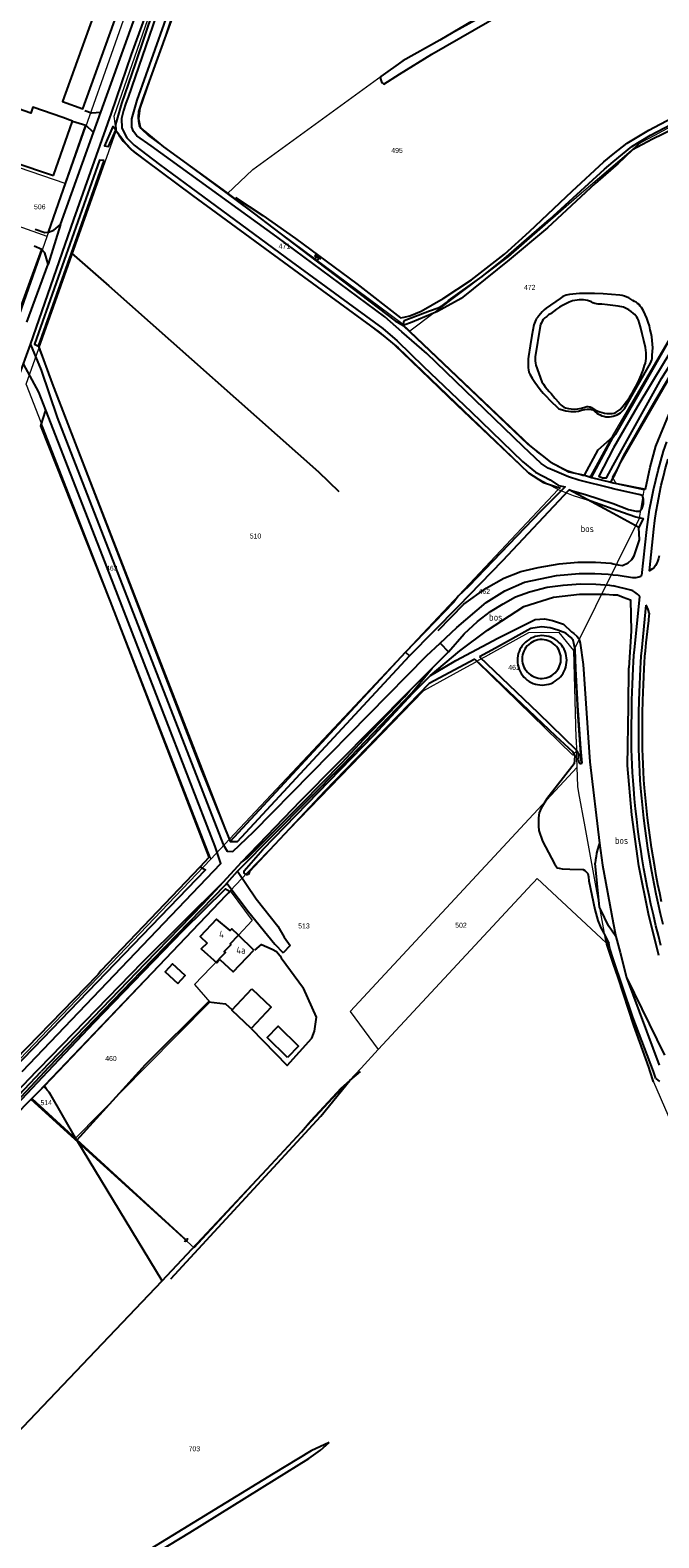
# Model space of a CAD drawing. Header units: metres. Extents: x 233874 to 239264, y 443832 to 448222.
# Tile 151 of 198: x 236790 to 237016, y 446332 to 446875. Entities that reach past the tile are written whole.
import ezdxf
from ezdxf.enums import TextEntityAlignment as Align

# ---------------------------------------------------------------- set-up
doc = ezdxf.new("R2010")
doc.units = ezdxf.units.M
doc.header["$MEASUREMENT"] = 0
for name, color, linetype in [('BIJGEBOUW', 4, 'Continuous'), ('CULTUURAANDUIDING', 253, 'Continuous'), ('DAKRAND', 4, 'Continuous'), ('DAKRAND-BYG', 4, 'Continuous'), ('Goud-kadastrale grenzen', 13, 'Continuous'), ('HEG', 253, 'Continuous'), ('HEK', 253, 'Continuous'), ('HOOFDGEBOUW', 4, 'Continuous'), ('HOUTWAL', 253, 'Continuous'), ('HUISNUMMER', 253, 'Continuous'), ('INSTEEKSLOOT', 153, 'Continuous'), ('KANTVERH', 253, 'Continuous'), ('KANTWATER', 153, 'Continuous'), ('KUNSTWERK', 253, 'Continuous'), ('MIDSLTGREPPEL', 253, 'Continuous'), ('OVERIGEAFSCH', 253, 'Continuous'), ('OVLIJNOBJ', 253, 'Continuous'), ('RASTER', 253, 'Continuous'), ('TALUD', 253, 'Continuous'), ('TUSSENMUUR', 253, 'Continuous')]:
    doc.layers.add(name, color=color, linetype=linetype)
doc.layers.add('G01 kadestrale perceelsgrens', color=73, linetype='Continuous', lineweight=0)
doc.layers.add('Z01 perceelnummer', color=73, linetype='Continuous', lineweight=13)
doc.styles.get("Standard").update_dxf_attribs({"font": 'iso.shx'})
doc.styles.add('Styledgn001', font='dgn001.shx')

# ---------------------------------------------------------------- blocks, each defined once
blk = doc.blocks.new('TA', base_point=(75009.5, 300012))
for p, q in [((75009.5, 300012.5), (75010, 300012.5)), ((75009.5, 300012.25), (75010.5, 300012.25)), ((75009.5, 300012), (75010, 300012)), ((75009.5, 300011.75), (75010.5, 300011.75)), ((75009.5, 300011.5), (75010, 300011.5))]:
    blk.add_line(p, q)
blk = doc.blocks.new('A$C1532452F')
at = {"layer": 'G01 kadestrale perceelsgrens'}
for p, q in [((236802.92, 446819.627), (236832.908, 446904.808)), ((236796.203, 446800.547), (236802.92, 446819.627)), ((236784.62, 446767.646), (236796.203, 446800.547)), ((236793.183, 446760.267), (236861.882, 446583.589)), ((236788.572, 446747.307), (236855.051, 446576.442)), ((236980.181, 446709.477), (236861.882, 446583.589)), ((236985.772, 446651.57), (237009.384, 446699.196)), ((236931.683, 446637.051), (236868.337, 446571.634)), ((236986.686, 446619.596), (236986.807, 446615.377)), ((236986.974, 446609.517), (236905.268, 446521.57)), ((236861.882, 446583.589), (236855.051, 446576.442)), ((236862.096, 446565.049), (236868.337, 446571.634)), ((236795.258, 446495.101), (236862.096, 446565.049)), ((236905.268, 446521.57), (236915.352, 446507.903)), ((236806.001, 446475.695), (236790.324, 446489.936)), ((236806.458, 446476.157), (236806.001, 446475.695)), ((236806.001, 446475.695), (236849.076, 446436.564))]:
    blk.add_line(p, q, dxfattribs=at)
at = {"layer": 'G01 kadestrale perceelsgrens', "flags": 128}
for points in [[(237009.384, 446699.196), (237011.094, 446709.288), (237001.129, 446711.454), (236999.768, 446713.893), (237025.518, 446758.52), (237044.637, 446784.788), (237064.167, 446810.605), (237089.984, 446839.335), (237109.381, 446857.761), (237124.6, 446868.434), (237180.786, 446909.784), (237184.463, 446912.354), (237224.998, 446948.144), (237235.195, 446954.848), (237266.616, 446977.815)], [(236821.039, 446838.546), (236820.31, 446843.896), (236833.406, 446881.482), (236843.553, 446910.389), (236845.728, 446909.874)], [(236860.98, 446815.886), (236832.699, 446836.787), (236830.023, 446839.325), (236829.294, 446842.879), (236829.765, 446846.781), (236837.66, 446869.692), (236845.82, 446893.764), (236849.135, 446905.164), (236845.728, 446909.874)], [(236860.98, 446815.886), (236870.199, 446824.663), (236924.373, 446864.083), (236974.218, 446891.592)], [(237118.889, 446874.825), (237088.803, 446848.656), (237053.487, 446809.638), (237023.659, 446769.824), (237000.021, 446729.483), (236991.622, 446714.167), (236989.059, 446714.373), (236983.377, 446716.387), (236977.491, 446719.341), (236972.61, 446722.954), (236926.714, 446766.542)], [(237118.889, 446874.825), (237090.927, 446860.679), (237070.3, 446853.591), (237062.251, 446851.627), (237025.659, 446842.698), (237020.109, 446839.753), (237019.225, 446839.284), (237014.807, 446836.94), (237009.822, 446834.295), (237006.424, 446831.411), (236987.661, 446815.488), (236962.257, 446793.204), (236926.714, 446766.542)], [(236793.183, 446760.267), (236793.278, 446760.533), (236821.039, 446838.546)], [(236821.039, 446838.546), (236823.759, 446834.954), (236827.37, 446831.023), (236855.972, 446809.951), (236907.802, 446772.125), (236919.253, 446763.225), (236924.007, 446758.828), (236943.836, 446739.746), (236968.891, 446715.978), (236973.535, 446713.062), (236980.181, 446709.477)], [(236796.203, 446800.547), (236757.679, 446814.243), (236764.2, 446832.813), (236802.92, 446819.627)], [(236926.714, 446766.542), (236923.813, 446769.298), (236860.98, 446815.886)], [(236788.572, 446747.307), (236788.611, 446747.418), (236793.183, 446760.267)], [(236980.181, 446709.477), (236985.55, 446707.362), (236994.846, 446704.435), (237009.384, 446699.196)], [(236985.772, 446651.57), (236980.497, 446658.055), (236969.479, 446657.865), (236955.826, 446650.345), (236955.459, 446650.143), (236951.633, 446648.035), (236950.928, 446647.646)], [(236986.686, 446619.596), (236986.67, 446620.172), (236985.772, 446651.57)], [(236950.928, 446647.646), (236950.795, 446647.573), (236950.61, 446647.471), (236950.243, 446647.269), (236947.202, 446645.595), (236939.909, 446641.58), (236931.683, 446637.051)], [(236950.928, 446647.646), (236985.432, 446613.896), (236986.807, 446615.377)], [(236986.974, 446609.517), (236986.949, 446610.389), (236986.896, 446612.256), (236986.855, 446613.696), (236986.807, 446615.377)], [(236997.465, 446546.338), (236996.983, 446548.97), (236996.727, 446550.369), (236989.829, 446588.071), (236987.586, 446600.332), (236987.173, 446602.589), (236986.974, 446609.517)], [(236855.051, 446576.442), (236753.109, 446469.801), (236727.03, 446442.436), (236704.398, 446418.756), (236704.284, 446418.637)], [(236997.465, 446546.338), (236972.56, 446569.481), (236971.336, 446568.163), (236970.825, 446567.613), (236915.352, 446507.903)], [(236862.096, 446565.049), (236870.018, 446554.314), (236865.064, 446549.118), (236862.024, 446545.93), (236862.312, 446545.651), (236859.959, 446543.218), (236860.325, 446542.862), (236858.107, 446540.576), (236849.162, 446531.358), (236854.696, 446524.921), (236831.779, 446501.759), (236806.458, 446476.157)], [(237074.155, 446359.165), (237014.558, 446496.21), (237002.505, 446531.349), (236998.554, 446542.869), (236997.579, 446545.712), (236997.495, 446546.175), (236997.465, 446546.338)], [(236915.352, 446507.903), (236909.174, 446501.253), (236898.963, 446490.262), (236849.076, 446436.564)], [(236790.324, 446489.936), (236790.936, 446490.577), (236795.258, 446495.101)], [(236806.458, 446476.157), (236805.441, 446477.872), (236801.664, 446484.243), (236796.404, 446493.158), (236795.258, 446495.101)], [(236649.418, 446347.234), (236666.149, 446362.767), (236691.078, 446387.141), (236735.303, 446434.448), (236762.46, 446460.77), (236790.324, 446489.936)]]:
    blk.add_lwpolyline(points, dxfattribs=at)
at = {"layer": 'Z01 perceelnummer', "linetype": 'Continuous', "lineweight": 13, "style": 'Styledgn001'}
for s, p in [('495', (236922.144, 446831.545)), ('506', (236793.509, 446811.268)), ('471', (236881.596, 446797.129)), ('472', (236969.911, 446782.262)), ('510', (236871.189, 446692.758)), ('463', (236819.449, 446681.161)), ('462', (236953.557, 446672.835)), ('461', (236964.261, 446645.478)), ('513', (236888.63, 446552.414)), ('502', (236945.154, 446552.647)), ('460', (236819.152, 446504.692)), ('514', (236795.836, 446488.803)), ('703', (236849.183, 446364.222))]:
    blk.add_text(s, height=1.8, dxfattribs=at).set_placement(p, align=Align.MIDDLE_CENTER)

msp = doc.modelspace()

# ---------------------------------------------------------------- linework, layer by layer
at = {"layer": 'BIJGEBOUW'}
msp.add_lwpolyline([(236805.34, 446842.14), (236801.8, 446843.39), (236791.05, 446847.17), (236790.28, 446844.98), (236765.3, 446853.76)], dxfattribs=at)
at = {"layer": 'DAKRAND'}
msp.add_lwpolyline([(236853.77, 446546.23), (236851.68, 446544.17), (236857.22, 446539.19), (236858.39, 446540.35)], dxfattribs=at)
at = {"layer": 'DAKRAND-BYG'}
for p, q in [((236798.42, 446822.56), (236805.34, 446842.14)), ((236783.82, 446827.5), (236798.42, 446822.56))]:
    msp.add_line(p, q, dxfattribs=at)
for points in [[(236843.25, 446531.67), (236845.91, 446534.53), (236841.35, 446538.77), (236838.69, 446535.91), (236843.25, 446531.67)], [(236869.59, 446515.49), (236862.61, 446522.1), (236869.9, 446529.79)], [(236869.9, 446529.79), (236876.88, 446523.17), (236869.59, 446515.49)], [(236882.69, 446505.1), (236875.39, 446512.22), (236879.38, 446516.31), (236886.68, 446509.19), (236882.69, 446505.1)]]:
    msp.add_lwpolyline(points, dxfattribs=at)
at = {"layer": 'HEG'}
msp.add_lwpolyline([(236880.04, 446541.65), (236880.37, 446540.9), (236888.45, 446530.02)], dxfattribs=at)
at = {"layer": 'HEK'}
msp.add_lwpolyline([(236870.95, 446543.75), (236873.32, 446545.78), (236877.16, 446544.05), (236878.78, 446543.16)], dxfattribs=at)
at = {"layer": 'HOOFDGEBOUW'}
msp.add_line((236870.62, 446543.74), (236865.03, 446549.08), dxfattribs=at)
for points in [[(236865.03, 446549.08), (236862.62, 446551.38), (236862.1, 446550.83), (236857.2, 446554.87), (236851.25, 446548.64), (236853.77, 446546.23)], [(236858.39, 446540.35), (236863.1, 446535.86), (236870.62, 446543.74)]]:
    msp.add_lwpolyline(points, dxfattribs=at)
at = {"layer": 'HOUTWAL'}
for p, q in [((236783.91, 446767.62), (236794.21, 446795.89)), ((236803.66, 446733), (236851.3, 446609.54)), ((236862.06, 446582.85), (236925.14, 446650.95)), ((236864.72, 446582.85), (236926.63, 446649.61)), ((237000, 446553.55), (237000.83, 446549.22)), ((236905.17, 446496.78), (236908.94, 446500))]:
    msp.add_line(p, q, dxfattribs=at)
msp.add_lwpolyline([(236837.55, 446424.63), (236875.24, 446464.83), (236887.78, 446478.25), (236891.23, 446482.44)], dxfattribs=at)
at = {"layer": 'INSTEEKSLOOT'}
for p, q in [((236980.83, 446778.22), (236975.84, 446774.74)), ((236944.13, 446671.16), (236942.54, 446668.93)), ((236988.39, 446610.92), (236988.43, 446610.93)), ((236997, 446549.08), (236998.41, 446546.05)), ((237000.83, 446549.22), (237000.97, 446548.66)), ((236815.6, 446536.41), (236814.4, 446534.83)), ((237015.36, 446497.49), (237016.66, 446496.36))]:
    msp.add_line(p, q, dxfattribs=at)
for points in [[(236841.82, 446898.57), (236825.37, 446850.75), (236824.52, 446848.6), (236823.65, 446845.87), (236822.96, 446843.04), (236823.1, 446839.6), (236824.91, 446836.13), (236827.45, 446833.5)], [(236980.28, 446893.31), (236976.9, 446893.38), (236972.3, 446890.49), (236954.23, 446881.03), (236937.52, 446871.29), (236924.26, 446863.75), (236916.25, 446858.13)], [(236917.41, 446855.37), (236923.01, 446858.98), (236934.61, 446866.14), (236965.11, 446883.72), (236980.28, 446893.31)], [(236987.64, 446712.83), (236983.85, 446714.04), (236978.82, 446716.25), (236976.57, 446717.18), (236974.07, 446718.87), (236967.49, 446724.93), (236932.87, 446758.4), (236923.87, 446766.26), (236917.71, 446771.63), (236878.91, 446800.39), (236833.66, 446833.26), (236828.5, 446836.84), (236827.29, 446838.42), (236826.69, 446839.87), (236826.65, 446842.92), (236828.6, 446849.62), (236841.58, 446886.25)], [(237013.42, 446837.1), (237021.01, 446840.95), (237028.62, 446844.16), (237036.32, 446846.23), (237046.28, 446848.31), (237057.08, 446850.55), (237071.73, 446854.89), (237088.46, 446860.06)], [(236916.25, 446858.13), (236916.19, 446857.73), (236916.2, 446857.34), (236916.26, 446856.94), (236916.39, 446856.57), (236916.57, 446856.21), (236916.81, 446855.89), (236917.09, 446855.61), (236917.41, 446855.37)], [(236820.91, 446838.82), (236819.86, 446840.16), (236816.77, 446833.26), (236818.23, 446832.97), (236820.91, 446838.82)], [(237021.82, 446839.28), (237014.14, 446835.59), (237006.87, 446831.71), (237001.69, 446826.78), (237000, 446825.31), (236993.44, 446819.63), (236976.34, 446803.63), (236962.54, 446792.19), (236945.24, 446778.25), (236936.68, 446773.52), (236927.61, 446769.7), (236924.3, 446768.52), (236924.65, 446770.36), (236933.82, 446773.82), (236936.94, 446774.85), (236938.52, 446775.7), (236939.91, 446776.79), (236940.68, 446777.51), (236952.84, 446786.15), (236960.67, 446792.56), (236977.08, 446806.72), (236996.8, 446824.84), (237000, 446827.5), (237006.64, 446833.01), (237013.42, 446837.1)], [(236827.45, 446833.5), (236836.59, 446826.45), (236850.34, 446816.38), (236884.02, 446791.53), (236917.04, 446767.46), (236922.13, 446762.99), (236931.68, 446753.81), (236948.77, 446737.41), (236967.26, 446719.59), (236972.01, 446715.79), (236977.33, 446712.95), (236980.32, 446710.99), (236982.62, 446710.51), (236973.94, 446701.66), (236948.04, 446674.72), (236944.13, 446671.16)], [(236816.68, 446827.94), (236815.05, 446828.09), (236791.66, 446761.83), (236793.07, 446761.05), (236804.89, 446794.55), (236816.68, 446827.94)], [(236984.22, 446779.68), (236983.61, 446779.58), (236983.01, 446779.42), (236982.42, 446779.2), (236981.86, 446778.93), (236981.33, 446778.6), (236980.83, 446778.22)], [(236990.18, 446780.06), (236988.98, 446780.09), (236987.79, 446780.07), (236986.59, 446779.99), (236985.4, 446779.86), (236984.22, 446779.68)], [(237002.4, 446779.41), (236999.35, 446779.68), (236996.3, 446779.88), (236993.24, 446780.01), (236990.18, 446780.06)], [(237036.82, 446777.59), (237034.62, 446778.82), (237033.58, 446779.33), (237030.8, 446775.11), (237024.42, 446765.3), (237018.36, 446755.31), (237008.85, 446739.66), (237000.07, 446724.47), (237000, 446724.32), (236994.8, 446714.25), (236996.1, 446713.74), (236997.58, 446713.74), (237000, 446718.13), (237005.49, 446728.1), (237017.35, 446749.43), (237023.38, 446758.95), (237028, 446766.18), (237034.51, 446774.37), (237036.82, 446777.59)], [(237007, 446777.53), (237006.32, 446778.02), (237005.59, 446778.44), (237004.83, 446778.79), (237004.04, 446779.08), (237003.23, 446779.28), (237002.4, 446779.41)], [(236975.84, 446774.74), (236975.13, 446774.12), (236974.44, 446773.46), (236973.8, 446772.76), (236973.19, 446772.03)], [(237010.17, 446775.03), (237009.73, 446775.55), (237009.26, 446776.04), (237008.74, 446776.48), (237008.19, 446776.88), (237007.61, 446777.23), (237007, 446777.53)], [(237013.32, 446766.97), (237012.98, 446768.38), (237012.57, 446769.76), (237012.08, 446771.13), (237011.51, 446772.46), (237010.88, 446773.77), (237010.17, 446775.03)], [(236971.44, 446768.76), (236970.72, 446764.97), (236970.06, 446761.16), (236969.47, 446757.35)], [(236973.19, 446772.03), (236972.77, 446771.57), (236972.4, 446771.06), (236972.07, 446770.53), (236971.81, 446769.96), (236971.6, 446769.37), (236971.44, 446768.76)], [(237014.04, 446757.89), (237014.15, 446759.19), (237014.19, 446760.5), (237014.16, 446761.81), (237014.05, 446763.11), (237013.88, 446764.41), (237013.63, 446765.69), (237013.32, 446766.97)], [(236969.47, 446757.35), (236969.38, 446756.53), (236969.33, 446755.71), (236969.32, 446754.89)], [(237013.42, 446755.02), (237013.66, 446755.57), (237013.84, 446756.13), (237013.97, 446756.71), (237014.03, 446757.29), (237014.04, 446757.89)], [(236969.32, 446754.89), (236969.29, 446754.1), (236969.33, 446753.31), (236969.45, 446752.53), (236969.63, 446751.76), (236969.89, 446751.02)], [(237002.55, 446737.1), (237004.03, 446738.58), (237013.42, 446755.02)], [(236969.89, 446751.02), (236970.77, 446749.59), (236971.7, 446748.19), (236972.67, 446746.83), (236973.7, 446745.51), (236974.78, 446744.22), (236975.9, 446742.98), (236977.06, 446741.78)], [(236977.06, 446741.78), (236978.16, 446740.67), (236979.29, 446739.58), (236980.44, 446738.53)], [(236980.44, 446738.53), (236981.7, 446738.18), (236982.97, 446737.88)], [(236982.97, 446737.88), (236983.86, 446737.72), (236984.75, 446737.62), (236985.66, 446737.59), (236986.56, 446737.63), (236987.46, 446737.74)], [(236987.46, 446737.74), (236988.21, 446738), (236988.99, 446738.2), (236989.78, 446738.34), (236990.58, 446738.4), (236991.38, 446738.4)], [(236991.38, 446738.4), (236991.8, 446738.4), (236992.21, 446738.33), (236992.6, 446738.18), (236992.95, 446737.96)], [(236992.95, 446737.96), (236993.47, 446737.48), (236994.04, 446737.04), (236994.63, 446736.66), (236995.26, 446736.33), (236995.92, 446736.06), (236996.6, 446735.85), (236997.3, 446735.71)], [(236997.3, 446735.71), (236997.98, 446735.68), (236998.66, 446735.71), (236999.33, 446735.79), (237000, 446735.92)], [(237000, 446735.92), (237000.68, 446736.12), (237001.34, 446736.38), (237001.96, 446736.71), (237002.55, 446737.1)], [(236926.63, 446649.61), (236944.31, 446667.51), (236960.19, 446684), (236984.16, 446709.37), (236985.28, 446709.06), (236990.01, 446707.76), (236999.92, 446704.51), (237000, 446704.48), (237005.44, 446702.35), (237008.23, 446701.75), (237009.55, 446701.72), (237010.42, 446702.73), (237010.84, 446704.37), (237010.9, 446706.08), (237010.51, 446707.33), (237009.16, 446707.7), (237000, 446709.75), (236999.22, 446709.93), (236987.64, 446712.83)], [(236942.54, 446668.93), (236925.14, 446650.95), (236926.63, 446649.61)], [(236867.14, 446572.29), (236873.88, 446579.96), (236913.83, 446621.03), (236927.94, 446636.33), (236934.18, 446642.55), (236936.23, 446643.7), (236943.35, 446647.93), (236958.39, 446656), (236969.65, 446661.64), (236971.84, 446662.7), (236975.17, 446662.93), (236978.07, 446662.37), (236982.07, 446661.02), (236985.01, 446658.3)], [(236986.55, 446644.91), (236986.33, 446651.91), (236985.61, 446655.24), (236984.69, 446656.27), (236982.9, 446657.81), (236979.99, 446658.92), (236977.22, 446659.75), (236974.19, 446660.05), (236970.29, 446659.52), (236957.55, 446652.34), (236951.81, 446649.31)], [(236974.32, 446656.9), (236973.5, 446656.86), (236972.69, 446656.74), (236971.89, 446656.55), (236971.11, 446656.29), (236970.36, 446655.96), (236969.65, 446655.55), (236968.97, 446655.09), (236968.34, 446654.56), (236967.76, 446653.98), (236967.24, 446653.34), (236966.78, 446652.67), (236966.38, 446651.95), (236966.05, 446651.2), (236965.79, 446650.42), (236965.61, 446649.62), (236965.5, 446648.8), (236965.46, 446647.98), (236965.5, 446647.16), (236965.62, 446646.35), (236965.81, 446645.55), (236966.07, 446644.77), (236966.41, 446644.02), (236966.81, 446643.31), (236967.28, 446642.63), (236967.8, 446642), (236968.39, 446641.42), (236969.02, 446640.9), (236969.7, 446640.44), (236970.42, 446640.04), (236971.17, 446639.71), (236971.95, 446639.45), (236972.75, 446639.27), (236973.56, 446639.16), (236974.38, 446639.12)], [(236974.38, 446639.12), (236975.2, 446639.16), (236976.01, 446639.28), (236976.81, 446639.47), (236977.59, 446639.73), (236978.34, 446640.07), (236979.06, 446640.47), (236979.73, 446640.94), (236980.36, 446641.46), (236980.94, 446642.05), (236981.46, 446642.68), (236981.92, 446643.36), (236982.32, 446644.08), (236982.65, 446644.83), (236982.91, 446645.61), (236983.09, 446646.41), (236983.2, 446647.22), (236983.24, 446648.04), (236983.2, 446648.86), (236983.08, 446649.67), (236982.89, 446650.47), (236982.63, 446651.25), (236982.3, 446652), (236981.89, 446652.72), (236981.43, 446653.39), (236980.9, 446654.02), (236980.32, 446654.6), (236979.68, 446655.12), (236979.01, 446655.59), (236978.29, 446655.98), (236977.54, 446656.31), (236976.76, 446656.57), (236975.96, 446656.76), (236975.14, 446656.87), (236974.32, 446656.9)], [(236985.01, 446658.3), (236985.84, 446657.64), (236986.88, 446656.76), (236987.55, 446655.83), (236988.09, 446654.18), (236989.2, 446646.53), (236991.51, 446611.48), (236995.08, 446582.24)], [(236950.09, 446648.4), (236933.67, 446639.72), (236896.01, 446600.85), (236869.08, 446572.04), (236868.71, 446570.98)], [(236950.09, 446648.4), (236979.24, 446620.89), (236985.48, 446615.11), (236986.18, 446613.57), (236985.97, 446610.78), (236976.02, 446598.15), (236973.98, 446594.8), (236973.29, 446593.07), (236973.07, 446591.31), (236973.08, 446590.17), (236973.08, 446588.37), (236973.2, 446586.72), (236974.53, 446582.9), (236978.78, 446574.73), (236979.82, 446573.37), (236980.55, 446573.15), (236981.54, 446572.93), (236984.37, 446572.84), (236989.11, 446572.67), (236989.74, 446572.34), (236990.8, 446571.28), (236991.07, 446570.07), (236991.22, 446568.67), (236993.31, 446558.28), (236994.39, 446554.32), (236995.57, 446551.72), (236996.64, 446549.85), (236997, 446549.08)], [(236951.81, 446649.31), (236972.91, 446629.13), (236986.62, 446615.81)], [(236988.75, 446611.05), (236988.36, 446616.29), (236987.26, 446631.8), (236986.55, 446644.91)], [(236986.62, 446615.81), (236986.92, 446615.43), (236987.16, 446615), (236987.33, 446614.54), (236987.44, 446614.07), (236987.47, 446613.58), (236987.43, 446613.09)], [(236987.43, 446613.09), (236987.4, 446612.48), (236987.44, 446611.86), (236987.55, 446611.26)], [(236987.55, 446611.26), (236987.7, 446611.07), (236987.91, 446610.94), (236988.14, 446610.89), (236988.39, 446610.92)], [(236988.43, 446610.93), (236988.6, 446610.97), (236988.75, 446611.05)], [(236995.08, 446582.24), (236994.66, 446581.07), (236994.31, 446579.87), (236994.01, 446578.66), (236993.79, 446577.43), (236993.63, 446576.2), (236993.53, 446574.95)], [(236995.08, 446582.24), (236996.06, 446574.28), (237000, 446553.55)], [(236815.6, 446536.41), (236851.32, 446573.66), (236853.21, 446572.6), (236791.22, 446508.42), (236783.04, 446500)], [(236868.71, 446570.98), (236868.47, 446570.87), (236868.21, 446570.83), (236867.94, 446570.85), (236867.69, 446570.93), (236867.46, 446571.08), (236867.28, 446571.27), (236867.15, 446571.51), (236867.08, 446571.76), (236867.08, 446572.03), (236867.14, 446572.29)], [(237000.97, 446548.66), (236998.29, 446552.5), (236995.48, 446558.22), (236995.03, 446559.21), (236993.53, 446574.95)], [(236790.67, 446490.27), (236764.15, 446463.37), (236768.25, 446469.72), (236785.29, 446488.19), (236796.41, 446500), (236813.08, 446517.7), (236845.19, 446550.72), (236860.42, 446565.8), (236862.02, 446564.79)], [(236862.02, 446564.79), (236860.48, 446563.32), (236800.1, 446500), (236794.98, 446494.63), (236790.67, 446490.27)], [(237015.36, 446497.49), (237014.42, 446500), (237007.01, 446519.63), (237000, 446540.62), (236998.78, 446544.28), (236998.41, 446546.05)], [(237000.97, 446548.66), (237002.46, 446542.81), (237004.8, 446533.87), (237016.49, 446502.29)], [(236750.65, 446468.14), (236756.2, 446474.81), (236780.63, 446500), (236814.4, 446534.83)], [(236845.45, 446439.13), (236845.68, 446439.02), (236845.93, 446438.99), (236846.17, 446439.04), (236846.39, 446439.16), (236846.57, 446439.34), (236846.67, 446439.56), (236846.71, 446439.81), (236846.67, 446440.06)], [(236897.73, 446366.49), (236891.25, 446363.53), (236877.6, 446355.19), (236822.06, 446321.23), (236788.67, 446300.98), (236725.57, 446262.9), (236697.1, 446245.51)], [(236698.18, 446243.22), (236710.31, 446250.69), (236736.66, 446266.83), (236765.37, 446284.17), (236795.5, 446302.36), (236818.82, 446316.74), (236847.51, 446334.13), (236877.98, 446353), (236890.42, 446360.67), (236894.63, 446363.67), (236897.73, 446366.49)]]:
    msp.add_lwpolyline(points, dxfattribs=at)
at = {"layer": 'KANTVERH'}
for p, q in [((236812.86, 446838.06), (236815.47, 446845.29)), ((236805.34, 446842.14), (236810.14, 446840.59)), ((237010.32, 446678.54), (237012.02, 446695.13)), ((237001.73, 446678.67), (237006.92, 446677.8)), ((237006.3, 446673.32), (237000, 446674.79)), ((237011.75, 446667.83), (237010.11, 446651.4)), ((237012.93, 446664.25), (237012.98, 446664.81)), ((237012.75, 446662.34), (237012.93, 446664.25)), ((236937.64, 446654.2), (236940.72, 446651.02)), ((237011.58, 446651.4), (237011.89, 446654.36)), ((236934.74, 446645.24), (236940.72, 446651.02)), ((237007.45, 446649.77), (237007.64, 446651.79)), ((237010.13, 446651.54), (237009.94, 446649.54)), ((237011.38, 446649.41), (237011.58, 446651.4)), ((236883.7, 446545.32), (236881.19, 446542.77))]:
    msp.add_line(p, q, dxfattribs=at)
for points in [[(236790.13, 446761.74), (236805.74, 446806.68), (236819.36, 446845.02), (236826.55, 446866.07), (236840.07, 446903.36), (236846.9, 446922.98), (236849.83, 446924.59), (236856.31, 446927.23), (236880.72, 446937.01), (236911.24, 446950.1), (236921.02, 446954.12), (236930.69, 446958.2), (236939.69, 446962.3), (236947.59, 446965.01), (236970.05, 446974.54), (236988.28, 446981.9), (237000, 446987.13), (237015.65, 446994.11), (237030.33, 447000)], [(236809.72, 446845.87), (236812.09, 446845.05), (236815.47, 446845.29), (236832.08, 446891.45), (236839, 446910.16), (236839.36, 446911.2), (236838.88, 446913.2), (236837.55, 446915.12), (236835.73, 446915.74), (236834.24, 446915.98), (236833.17, 446916), (236830.3, 446915.15), (236817.32, 446909.98), (236802.45, 446903.51), (236799.65, 446902.36), (236793.83, 446900.05), (236780.89, 446894.5)], [(236800.93, 446804.9), (236812.86, 446838.06), (236810.14, 446840.59)], [(236791.86, 446803.2), (236795.39, 446802), (236796.63, 446802.14), (236798.58, 446802.8), (236800.93, 446804.9), (236796.54, 446790.59)], [(236788.85, 446769.68), (236796.54, 446790.59), (236795.39, 446794.69), (236794.21, 446795.89), (236791.51, 446797.1)], [(236697.01, 446500), (236701.67, 446513.12), (236736.56, 446612.38), (236770.5, 446708.29), (236787.66, 446754.74), (236788.28, 446756.41), (236790.13, 446761.74), (236794.01, 446752.44), (236799.79, 446735.47), (236852.2, 446600.55), (236859.57, 446581.7), (236861.03, 446579.32), (236863.07, 446579.17), (236870.46, 446586.33), (236932.7, 446649.6), (236937.64, 446654.2)], [(236787.16, 446500), (236807.6, 446521.37), (236858.74, 446574.89), (236856.7, 446580.99), (236818.7, 446678.86), (236795.69, 446738.04), (236793.17, 446744.52), (236787.66, 446754.74)], [(237012.02, 446695.13), (237012.52, 446698.7), (237013.09, 446702.26), (237013.74, 446705.8), (237014.46, 446709.33), (237015.27, 446712.84), (237016.15, 446716.33), (237017.1, 446719.81), (237018.13, 446723.26), (237019.24, 446726.69)], [(237014.57, 446695.17), (237014.98, 446698.37), (237015.46, 446701.55), (237016.01, 446704.73), (237016.61, 446707.9), (237017.29, 446711.05), (237018.02, 446714.19), (237018.83, 446717.31), (237019.7, 446720.42)], [(237013.53, 446680.53), (237013.02, 446680.18), (237014.57, 446695.17)], [(237014.66, 446681.47), (237014.11, 446680.98), (237013.53, 446680.53)], [(237015.16, 446682.14), (237014.93, 446681.79), (237014.66, 446681.47)], [(237016.08, 446683.95), (237015.64, 446683.04), (237015.16, 446682.14)], [(237016.3, 446684.61), (237016.21, 446684.27), (237016.08, 446683.95)], [(237016.53, 446685.63), (237016.42, 446685.12), (237016.3, 446684.61)], [(236937.64, 446654.2), (236943.67, 446659.8), (236954.28, 446668.85), (236960.89, 446673.05), (236968.05, 446676.12), (236979.53, 446678.57), (236987.75, 446679.29), (236993.37, 446679.22), (236998.15, 446678.98), (237000, 446678.82), (237001.73, 446678.67)], [(236940.72, 446651.02), (236946.34, 446657.59), (236951.15, 446662.01), (236955.79, 446665.58), (236960.31, 446668.4), (236964.79, 446670.82), (236969.78, 446672.68), (236976.23, 446674.3), (236981.92, 446675.1), (236988.22, 446675.56), (236993.71, 446675.41), (236998.61, 446675.03), (237000, 446674.79)], [(237006.92, 446677.8), (237007.37, 446677.77), (237007.83, 446677.77)], [(237007.83, 446677.77), (237008.28, 446677.82), (237008.73, 446677.9)], [(237008.73, 446677.9), (237009.14, 446678.01), (237009.55, 446678.15)], [(237009.55, 446678.15), (237009.94, 446678.33), (237010.32, 446678.54)], [(237007.05, 446673.01), (237006.68, 446673.18), (237006.3, 446673.32)], [(237007.76, 446672.61), (237007.41, 446672.82), (237007.05, 446673.01)], [(237007.64, 446651.79), (237007.6, 446651.8), (237009.52, 446670.9)], [(237008.72, 446671.84), (237008.26, 446672.25), (237007.76, 446672.61)], [(237009.52, 446670.9), (237009.14, 446671.39), (237008.72, 446671.84)], [(237012.22, 446667.11), (237011.99, 446667.47), (237011.75, 446667.83)], [(237012.45, 446666.62), (237012.35, 446666.87), (237012.22, 446667.11)], [(237012.94, 446665.16), (237012.71, 446665.9), (237012.45, 446666.62)], [(237012.98, 446664.81), (237012.98, 446664.99), (237012.94, 446665.16)], [(237011.89, 446654.36), (237012.33, 446658.35), (237012.75, 446662.34)], [(237007.13, 446645.13), (237007.26, 446647.45), (237007.45, 446649.77)], [(237009.94, 446649.54), (237009.76, 446647.28), (237009.63, 446645.02)], [(237011.08, 446644.95), (237011.2, 446647.18), (237011.38, 446649.41)], [(236795.35, 446500), (236796.71, 446501.46), (236830.14, 446536.13), (236860.39, 446567.2), (236860.9, 446567.77), (236864.7, 446572.11), (236865.15, 446572.62), (236902.52, 446610.26), (236927.6, 446636.38), (236934.74, 446645.24), (236926.78, 446637.19), (236887.33, 446597.47), (236866, 446575.29), (236859.49, 446568.19)], [(237006.73, 446633.71), (237006.9, 446639.42), (237007.13, 446645.13)], [(237009.63, 446645.02), (237009.4, 446639.33), (237009.23, 446633.64)], [(237010.67, 446633.6), (237010.85, 446639.28), (237011.08, 446644.95)], [(236866, 446575.29), (236868.15, 446576.84), (236887.81, 446596.52), (236902.32, 446611.16), (236910.3, 446619.71), (236924.85, 446634.9), (236926.78, 446637.19)], [(237006.54, 446624.42), (237006.62, 446629.06), (237006.73, 446633.71)], [(237009.23, 446633.64), (237009.12, 446629.01), (237009.04, 446624.38)], [(237010.49, 446624.37), (237010.57, 446628.98), (237010.67, 446633.6)], [(237006.53, 446618.62), (237006.52, 446621.52), (237006.54, 446624.42)], [(237009.04, 446624.38), (237009.02, 446621.52), (237009.03, 446618.65)], [(237010.48, 446618.66), (237010.47, 446621.51), (237010.49, 446624.37)], [(237006.65, 446613.24), (237006.58, 446615.93), (237006.53, 446618.62)], [(237009.03, 446618.65), (237009.08, 446615.99), (237009.15, 446613.33)], [(237010.6, 446613.38), (237010.52, 446616.02), (237010.48, 446618.66)], [(237006.91, 446607.68), (237006.76, 446610.46), (237006.65, 446613.24)], [(237009.15, 446613.33), (237009.26, 446610.58), (237009.4, 446607.83)], [(237010.85, 446607.91), (237010.71, 446610.65), (237010.6, 446613.38)], [(237007.34, 446601.73), (237007.1, 446604.71), (237006.91, 446607.68)], [(237009.4, 446607.83), (237009.6, 446604.89), (237009.83, 446601.94)], [(237011.27, 446602.07), (237011.04, 446604.99), (237010.85, 446607.91)], [(237008.03, 446594.56), (237007.66, 446598.14), (237007.34, 446601.73)], [(237009.83, 446601.94), (237010.15, 446598.38), (237010.51, 446594.83)], [(237011.95, 446594.98), (237011.6, 446598.52), (237011.27, 446602.07)], [(237008.89, 446587.22), (237008.44, 446590.89), (237008.03, 446594.56)], [(237010.51, 446594.83), (237010.92, 446591.18), (237011.37, 446587.54)], [(237012.81, 446587.73), (237012.36, 446591.35), (237011.95, 446594.98)], [(237009.89, 446580.08), (237009.37, 446583.65), (237008.89, 446587.22)], [(237011.37, 446587.54), (237011.85, 446583.99), (237012.36, 446580.45)], [(237013.79, 446580.67), (237013.28, 446584.19), (237012.81, 446587.73)], [(237011.03, 446573), (237010.44, 446576.54), (237009.89, 446580.08)], [(237012.36, 446580.45), (237012.9, 446576.93), (237013.49, 446573.42)], [(237014.92, 446573.67), (237014.34, 446577.16), (237013.79, 446580.67)], [(237012.21, 446566.6), (237011.6, 446569.8), (237011.03, 446573)], [(237013.49, 446573.42), (237014.06, 446570.25), (237014.67, 446567.09)], [(237016.09, 446567.37), (237015.48, 446570.52), (237014.92, 446573.67)], [(236792.22, 446500), (236793.32, 446501.15), (236830.46, 446539.39), (236859.49, 446568.19), (236852.23, 446560.28), (236831.5, 446538.87), (236793.98, 446500)], [(236860.9, 446567.77), (236868.67, 446557.54), (236878.11, 446545.8), (236881.19, 446542.77)], [(236864.7, 446572.11), (236871.43, 446562.22), (236879.25, 446552.38), (236881.46, 446548.33), (236883.7, 446545.32)], [(237014.67, 446567.09), (237015.31, 446563.93), (237015.99, 446560.78)], [(237017.41, 446561.1), (237016.73, 446564.23), (237016.09, 446567.37)], [(237013.55, 446560.24), (237012.86, 446563.42), (237012.21, 446566.6)], [(237015.35, 446552.47), (237014.43, 446556.35), (237013.55, 446560.24)], [(237015.99, 446560.78), (237016.87, 446556.92), (237017.78, 446553.06)], [(237017.13, 446545.41), (237016.23, 446548.93), (237015.35, 446552.47)], [(236583.93, 446259.56), (236590.76, 446279.31), (236595.04, 446288.74), (236598.73, 446295.45), (236603.63, 446302.82), (236608.77, 446309.2), (236614.98, 446315.86), (236621.1, 446322.19), (236625.27, 446326.32), (236630.26, 446331.68), (236634.36, 446335.97), (236639.1, 446341.67), (236642.32, 446343.99), (236646.04, 446346.8), (236651.41, 446350.54), (236660.54, 446359.23), (236677.48, 446375.46), (236689.93, 446388.11), (236703.16, 446402.36), (236717.67, 446417.59), (236733.74, 446434.23), (236748.12, 446449.51), (236768.14, 446470.95), (236795.34, 446500)], [(236792.22, 446500), (236734.44, 446439.5), (236700.74, 446403.97), (236677.32, 446379.03), (236660.45, 446362.52), (236645.29, 446348.14), (236646.95, 446348.78), (236650.81, 446352.14), (236657.35, 446358.03), (236660.49, 446360.61), (236664.38, 446364.39), (236677.47, 446377.16), (236692.28, 446392.05), (236708.95, 446409.81), (236728.11, 446430.26), (236739.58, 446442.8), (236770.38, 446475.08), (236793.86, 446499.88), (236793.98, 446500)]]:
    msp.add_lwpolyline(points, dxfattribs=at)
at = {"layer": 'KANTWATER'}
msp.add_line((236973.64, 446768.24), (236971.89, 446757.28), dxfattribs=at)
for points in [[(236985.36, 446777.37), (236984.12, 446776.92), (236982.92, 446776.39), (236981.74, 446775.79), (236980.6, 446775.13), (236979.5, 446774.41), (236978.45, 446773.62), (236977.44, 446772.77)], [(236988.57, 446777.79), (236987.76, 446777.78), (236986.95, 446777.7), (236986.15, 446777.57), (236985.36, 446777.37)], [(236992.1, 446777), (236991.43, 446777.29), (236990.73, 446777.51), (236990.02, 446777.67), (236989.3, 446777.77), (236988.57, 446777.79)], [(236995.91, 446776.21), (236995.26, 446776.18), (236994.6, 446776.22), (236993.95, 446776.32), (236993.31, 446776.49), (236992.69, 446776.72), (236992.1, 446777)], [(237003.72, 446775.15), (237001.78, 446775.49), (236999.83, 446775.78), (236997.88, 446776.01), (236995.91, 446776.21)], [(237007.27, 446772.86), (237006.45, 446773.53), (237005.58, 446774.13), (237004.67, 446774.67), (237003.72, 446775.15)], [(236974.79, 446770.64), (236974.42, 446770.08), (236974.1, 446769.49), (236973.84, 446768.88), (236973.64, 446768.24)], [(236977.44, 446772.77), (236976.71, 446772.32), (236976.02, 446771.82), (236975.38, 446771.25), (236974.79, 446770.64)], [(237009.03, 446770.43), (237008.79, 446770.98), (237008.49, 446771.51), (237008.13, 446772.01), (237007.73, 446772.46), (237007.27, 446772.86)], [(237011.62, 446760.66), (237011.05, 446763.13), (237010.43, 446765.57), (237009.76, 446768.01), (237009.03, 446770.43)], [(236971.89, 446757.28), (236971.87, 446756.52), (236971.91, 446755.77), (236972, 446755.02), (236972.14, 446754.28)], [(237011.86, 446756.66), (237011.89, 446757.67), (237011.86, 446758.67), (237011.77, 446759.67), (237011.62, 446760.66)], [(236972.14, 446754.28), (236973.24, 446751.29), (236974.31, 446748.3)], [(237002.44, 446738.26), (237003.61, 446739.67), (237004.73, 446741.12), (237005.78, 446742.62), (237006.76, 446744.16), (237007.69, 446745.74), (237008.55, 446747.36), (237009.34, 446749.01), (237010.06, 446750.69), (237010.71, 446752.4), (237011.29, 446754.13)], [(237011.29, 446754.13), (237011.55, 446754.96), (237011.74, 446755.8), (237011.86, 446756.66)], [(236974.31, 446748.3), (236974.86, 446747.36), (236975.47, 446746.46), (236976.14, 446745.6), (236976.86, 446744.78), (236977.63, 446744.02)], [(236977.63, 446744.02), (236978.96, 446742.38), (236980.34, 446740.78)], [(236980.34, 446740.78), (236980.76, 446740.31), (236981.21, 446739.89), (236981.71, 446739.51), (236982.25, 446739.19), (236982.81, 446738.92)], [(236982.81, 446738.92), (236983.84, 446738.71), (236984.88, 446738.54), (236985.93, 446738.42)], [(236985.93, 446738.42), (236987.23, 446738.6), (236988.52, 446738.82), (236989.8, 446739.08)], [(236989.8, 446739.08), (236990.15, 446739.24), (236990.51, 446739.34), (236990.89, 446739.36), (236991.26, 446739.31)], [(236991.26, 446739.31), (236991.71, 446739.22), (236992.13, 446739.06), (236992.53, 446738.84), (236992.88, 446738.55)], [(236992.88, 446738.55), (236993.62, 446738.11), (236994.4, 446737.74), (236995.2, 446737.42), (236996.03, 446737.17), (236996.87, 446736.99), (236997.73, 446736.86)], [(236997.73, 446736.86), (236998.36, 446736.81), (236999, 446736.81), (236999.64, 446736.88), (237000.27, 446737)], [(237000.27, 446737), (237001.03, 446737.36), (237001.75, 446737.78), (237002.44, 446738.26)], [(236974.33, 446655.49), (236973.58, 446655.47), (236972.85, 446655.36), (236972.12, 446655.18), (236971.43, 446654.93), (236970.76, 446654.6), (236970.13, 446654.2), (236969.55, 446653.74), (236969.02, 446653.22), (236968.54, 446652.65), (236968.13, 446652.03), (236967.79, 446651.37), (236967.52, 446650.67), (236967.33, 446649.95), (236967.22, 446649.22), (236967.18, 446648.48), (236967.22, 446647.73), (236967.34, 446647), (236967.54, 446646.28), (236967.81, 446645.59), (236968.16, 446644.93), (236968.57, 446644.32), (236969.05, 446643.74), (236969.58, 446643.23), (236970.17, 446642.77), (236970.8, 446642.38), (236971.47, 446642.05), (236972.17, 446641.8), (236972.89, 446641.63), (236973.63, 446641.53), (236974.37, 446641.51)], [(236974.37, 446641.51), (236975.11, 446641.58), (236975.85, 446641.72), (236976.56, 446641.93), (236977.24, 446642.22), (236977.89, 446642.59), (236978.5, 446643.02), (236979.06, 446643.51), (236979.56, 446644.06), (236980.01, 446644.66), (236980.38, 446645.3), (236980.69, 446645.98), (236980.92, 446646.68), (236981.07, 446647.41), (236981.15, 446648.15), (236981.15, 446648.9), (236981.07, 446649.64), (236980.9, 446650.36), (236980.67, 446651.07), (236980.36, 446651.75), (236979.98, 446652.39), (236979.53, 446652.98), (236979.03, 446653.53), (236978.46, 446654.01), (236977.85, 446654.44), (236977.2, 446654.8), (236976.51, 446655.09), (236975.8, 446655.3), (236975.07, 446655.43), (236974.33, 446655.49)]]:
    msp.add_lwpolyline(points, dxfattribs=at)
at = {"layer": 'KUNSTWERK'}
msp.add_lwpolyline([(236824.24, 446888.86), (236816.99, 446891.47), (236801.75, 446849.12), (236809, 446846.51), (236824.24, 446888.86)], dxfattribs=at)
at = {"layer": 'MIDSLTGREPPEL'}
msp.add_line((236790.67, 446490.27), (236845.99, 446439.51), dxfattribs=at)
at = {"layer": 'OVERIGEAFSCH'}
for points in [[(236992.2, 446713.78), (237000, 446728.32), (237000.29, 446728.85), (237000.92, 446729.38), (237007.72, 446741.31), (237020.23, 446763.21), (237030.44, 446778.9), (237031.61, 446780.7), (237033.47, 446784.36), (237036.18, 446786.82), (237041.96, 446793.75), (237051.27, 446805.93), (237066.18, 446823.64), (237078.07, 446836.4), (237090.94, 446849.46), (237102.42, 446860.09), (237113.58, 446868.93), (237118.3, 446872.59), (237120.26, 446874.11), (237131.53, 446882.35), (237139.51, 446886.97), (237157.09, 446900.59), (237170.87, 446910.41), (237177.37, 446915.04)], [(236843.88, 446911.03), (236843.13, 446906.78), (236840.9, 446901.56), (236827.83, 446862.69), (236822.93, 446848.4), (236820.76, 446840.92), (236820.91, 446838.82)], [(236845.31, 446910.07), (236846.25, 446909.09), (236847.79, 446907.65), (236849.44, 446905.77), (236848.79, 446901.62), (236842.84, 446883.92), (236832.88, 446856.49), (236830.47, 446849.88), (236829.03, 446845.61), (236828.92, 446843.58), (236829.02, 446841.95), (236829.34, 446840.57), (236829.9, 446839.52), (236838.11, 446832.9), (236860.79, 446816.37)], [(236924.3, 446768.52), (236941.27, 446752.48), (236969.22, 446725.8), (236977.31, 446719.49), (236984, 446715.81), (236989.58, 446714.62), (236992.2, 446713.78), (236999.13, 446712.14), (236999.68, 446713.28), (237000, 446713.85), (237000.64, 446715.03), (237003.79, 446721.72), (237014.63, 446740.54), (237022.89, 446754.58), (237028.38, 446763.36), (237034.92, 446772.49), (237037.38, 446775.05)], [(236969.44, 446715.54), (236974.86, 446712), (236980.99, 446709.93)], [(236999.13, 446712.14), (237000, 446711.96), (237011.61, 446709.62)], [(236990.56, 446705.92), (237000, 446702.56), (237003.36, 446701.37), (237008.09, 446699.7), (237010.76, 446699.11), (237009.2, 446695.88)]]:
    msp.add_lwpolyline(points, dxfattribs=at)
at = {"layer": 'OVLIJNOBJ'}
msp.add_line((237005.51, 446631.56), (237005.63, 446645.33), dxfattribs=at)
for points in [[(236864.04, 446814.64), (236873.87, 446808.11), (236885.56, 446799.82), (236907.71, 446783.53), (236923.35, 446771.35), (236924.68, 446771.51), (236926.77, 446772.04), (236930.81, 446773.68), (236938.73, 446778.22), (236948.95, 446785), (236960.8, 446794.2), (236969.82, 446802.4), (236985.17, 446816.93), (236996.62, 446827.44), (237000, 446830.15), (237004.96, 446834.14), (237012.84, 446838.84), (237021.22, 446843.25)], [(236860.79, 446816.37), (236887.5, 446796.05), (236921.41, 446770.24), (236924.3, 446768.52)], [(237011.61, 446709.62), (237013.28, 446717.57), (237015.35, 446725.11), (237020.12, 446736.78), (237025.47, 446750.64), (237031.37, 446763.82), (237035.53, 446771.62), (237037.38, 446775.05)], [(236989.58, 446714.62), (236994.6, 446723.77), (236996.69, 446725.76), (237000, 446728.59), (237000.92, 446729.38)], [(236936.96, 446658.78), (236946.21, 446668.22), (236954.18, 446673.98), (236960.53, 446677.58), (236966.65, 446679.97), (236973, 446681.41), (236980.48, 446682.69), (236987.18, 446683.34), (236993.63, 446683.37), (236999.2, 446682.95), (237000, 446682.78), (237001.7, 446682.42), (237003.26, 446682.2), (237005.31, 446683.13), (237006.65, 446684.33), (237007.57, 446685.66), (237009.49, 446691.35), (237009.2, 446695.88), (237000, 446700.84), (236990.56, 446705.92), (236984.16, 446709.37)], [(236934.18, 446642.55), (236944.7, 446651.42), (236954.74, 446658.84), (236967.73, 446667.35), (236978.45, 446670.76), (236987.85, 446671.86), (236997.2, 446671.84), (237000, 446671.65), (237001.49, 446671.55), (237003.52, 446670.79), (237006.18, 446669.82), (237006.47, 446658.57), (237005.63, 446645.33)], [(237016.42, 446541.83), (237012.63, 446556.82), (237009.23, 446574.04), (237006.72, 446592.4), (237005.15, 446610.12), (237005.51, 446631.56)], [(237004.8, 446533.87), (237018.48, 446505.85)], [(236840.74, 446425.45), (236894.75, 446483.99), (236905.17, 446496.78)]]:
    msp.add_lwpolyline(points, dxfattribs=at)
at = {"layer": 'RASTER'}
for p, q in [((236796.63, 446802.14), (236810.14, 446840.59)), ((236878.78, 446543.16), (236880.04, 446541.65)), ((236806.8, 446475.34), (236829.29, 446500))]:
    msp.add_line(p, q, dxfattribs=at)
for points in [[(236820.91, 446838.82), (236821.56, 446837.78), (236822.1, 446836.9), (236823.48, 446834.9), (236826.57, 446831.82), (236831.62, 446827.93), (236848.46, 446815.29), (236895.14, 446781.15), (236915.65, 446766.1), (236922.57, 446760.53), (236969.44, 446715.54)], [(236804.89, 446794.55), (236818.34, 446782.8), (236893.89, 446715.9), (236901.17, 446708.73)], [(236793.07, 446761.05), (236797.97, 446747.61), (236803.66, 446733)], [(236851.32, 446573.66), (236854.46, 446577.11), (236818.95, 446669.15), (236793.87, 446732.45), (236795.69, 446738.04)], [(236985.85, 446651.37), (236986.1, 446648.71), (236987.08, 446629.64), (236988.39, 446610.92)], [(236851.3, 446609.54), (236862.06, 446582.85), (236864.72, 446582.85)], [(236997, 446549.08), (236997.04, 446548.87), (236998.31, 446543.83), (237000, 446538.71), (237001.59, 446533.89), (237007.24, 446516.6), (237012.64, 446501.54), (237013.16, 446500), (237014.41, 446496.33)], [(236869.59, 446515.49), (236882.54, 446502.12), (236891.43, 446512.07), (236892.47, 446514.57), (236893.15, 446519.6), (236888.45, 446530.02)], [(236829.29, 446500), (236831.55, 446502.48), (236854.3, 446525.08), (236860.36, 446524.38), (236862.65, 446522.31)], [(236891.23, 446482.44), (236902.04, 446494.05), (236905.17, 446496.78)], [(236633.97, 446331.26), (236636.33, 446335.46), (236645.93, 446344.96), (236656.9, 446354.54), (236697.36, 446393.96), (236736.01, 446434.38), (236737.46, 446431.27), (236773.03, 446357.19), (236780.37, 446364.6), (236837.55, 446424.63), (236806.8, 446475.34), (236797.05, 446492.47), (236794.98, 446494.63)]]:
    msp.add_lwpolyline(points, dxfattribs=at)
at = {"layer": 'TUSSENMUUR'}
msp.add_lwpolyline([(236858.39, 446540.35), (236858.13, 446540.6), (236860.33, 446542.86), (236859.96, 446543.22), (236862.31, 446545.65), (236862.02, 446545.93), (236865.03, 446549.08)], dxfattribs=at)

# ---------------------------------------------------------------- block references
at = {"layer": 'Goud-kadastrale grenzen', "linetype": 'Continuous'}
msp.add_blockref('A$C1532452F', (0, 0), dxfattribs=at)
at = {"layer": 'TALUD', "xscale": 1.93, "yscale": 1.93, "rotation": 241.24}
msp.add_blockref('TA', (236893.79, 446793.6), dxfattribs=at)

# ---------------------------------------------------------------- texts
at = {"layer": 'CULTUURAANDUIDING'}
for p in [(236988.22, 446694.16), (236955.29, 446662.3), (237000.57, 446581.94)]:
    msp.add_text('bos', height=2.5, dxfattribs=at).set_placement(p)
at = {"layer": 'HUISNUMMER'}
for s, p in [('4', (236858.07, 446548.15)), ('4a', (236864.29, 446542.45))]:
    msp.add_text(s, height=2.5, dxfattribs=at).set_placement(p)

doc.saveas('drawing.dxf')
